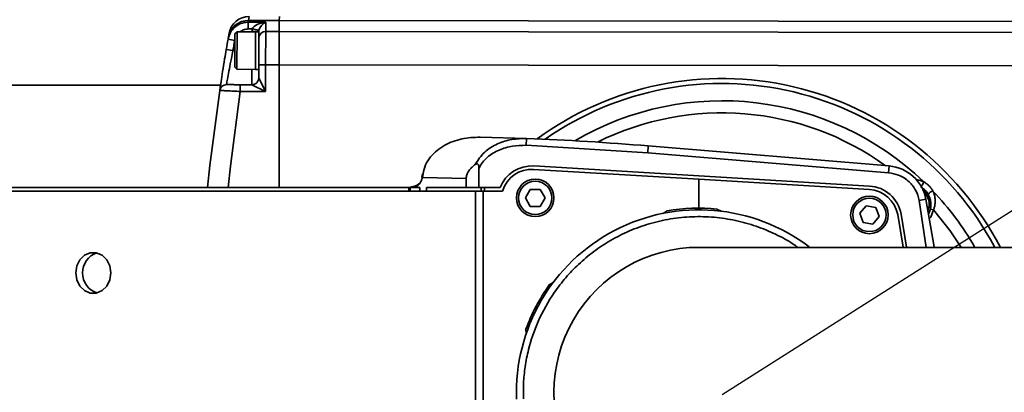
# Model space of a CAD drawing. Header units: millimetres. Extents: x 609 to 1177, y -109 to 470.
# Tile 8 of 60: x 800 to 828, y 114 to 125. Entities that reach past the tile are written whole.
import ezdxf

# ---------------------------------------------------------------- set-up
doc = ezdxf.new("R2010")
doc.units = ezdxf.units.MM
doc.header["$PDSIZE"] = -1
doc.linetypes.add('CENTER', pattern=[10.159999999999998, 6.35, -1.27, 1.27, -1.27])
doc.layers.add('标注层', color=7, linetype='Continuous')
doc.layers.add('粗实线层', color=7, linetype='Continuous', lineweight=35)
doc.dimstyles.new('ISO-25', dxfattribs={"dimtxt": 2.5, "dimasz": 2, "dimexe": 1.5, "dimexo": 0.625, "dimtad": 1, "dimdec": 1, "dimlfac": 5, "dimtxsty": 'Standard', "dimcen": 2.5, "dimclrd": 1, "dimclre": 1, "dimadec": 0, "dimazin": 0, "dimtfac": 1, "dimtdec": 1, "dimtmove": 0, "dimatfit": 3, "dimfxl": 1, "dimarcsym": 0})

# ---------------------------------------------------------------- blocks, each defined once
blk = doc.blocks.new('*D29')
at = {"layer": 'Defpoints', "color": 0, "transparency": 16777216}
for p in [(887.6858334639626, 156.4481589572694), (820.1195359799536, 113.6136466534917)]:
    blk.add_point(p, dxfattribs=at)
at = {"layer": '标注层', "color": 1, "lineweight": -2, "transparency": 16777216}
for p, q in [((912.4986410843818, 172.1785534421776), (889.3749909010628, 157.5190217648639)), ((820.1195359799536, 113.6136466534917), (887.6858334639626, 156.4481589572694))]:
    blk.add_line(p, q, dxfattribs=at)
at = {"layer": '标注层', "color": 1, "transparency": 16777216}
blk.add_solid([(889.1965137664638, 157.8005480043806), (889.5534680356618, 157.2374955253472), (887.6858334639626, 156.4481589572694)], dxfattribs=at)
at = {"layer": '标注层', "color": 0, "transparency": 16777216, "insert": (903.2594002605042, 170.0212889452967), "char_height": 2.5, "attachment_point": 1, "rotation": 32.3731728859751}
blk.add_mtext('R400', dxfattribs=at)

msp = doc.modelspace()

# ---------------------------------------------------------------- hatches: boundary and pattern name
at = {"true_color": 0xc7c8ca, "transparency": 33554687}
h = msp.add_hatch(color=9, dxfattribs=at)
h.dxf.hatch_style = 1
edge = h.paths.add_edge_path()
edge.add_spline(control_points=[(899.3541690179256, 102.5740394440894), (899.2635025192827, 102.542069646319), (899.076026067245, 102.4761308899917), (898.5429408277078, 102.3043884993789), (897.7436559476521, 102.0728952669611), (896.6982021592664, 101.8066395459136), (895.6283771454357, 101.5642820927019), (894.5529673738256, 101.3488048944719), (893.1257320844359, 101.0965905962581), (891.3420466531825, 100.8384291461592), (888.8464557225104, 100.5719750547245), (885.9868869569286, 100.3770771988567), (883.8402134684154, 100.3491634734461), (882.7668906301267, 100.3352067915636)], knot_values=[0.001141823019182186, 0.001141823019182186, 0.001141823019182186, 0.001141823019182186, 0.02057814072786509, 0.04120509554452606, 0.1031481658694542, 0.1681136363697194, 0.2331033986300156, 0.2980964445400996, 0.3630843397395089, 0.4907407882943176, 0.6183977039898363, 0.8092013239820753, 1, 1, 1, 1], degree=3, periodic=0)
edge.add_spline(control_points=[(894.329936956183, 101.5168398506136), (894.3297838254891, 101.5086413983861), (894.3294775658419, 101.4922445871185), (894.3303552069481, 101.4770178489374), (894.3307940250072, 101.4694045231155)], knot_values=[0, 0, 0, 0, 0.5000028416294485, 1, 1, 1, 1], degree=3, periodic=0)
edge.add_spline(control_points=[(882.7668906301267, 100.3352067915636), (883.8402134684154, 100.3491634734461), (885.9868869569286, 100.3770771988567), (888.8464557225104, 100.5719750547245), (891.3420466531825, 100.8384291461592), (893.1257320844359, 101.0965905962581), (894.5529673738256, 101.3488048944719), (895.6283771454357, 101.5642820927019), (896.6982021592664, 101.8066395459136), (897.7436559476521, 102.0728952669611), (898.5429408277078, 102.3043884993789), (899.076026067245, 102.4761308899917), (899.2635025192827, 102.542069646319), (899.3541690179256, 102.5740394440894)], knot_values=[0.001141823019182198, 0.001141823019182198, 0.001141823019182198, 0.001141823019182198, 0.1919404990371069, 0.3827441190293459, 0.5104010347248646, 0.6380574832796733, 0.7030453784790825, 0.7680384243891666, 0.8330281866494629, 0.897993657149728, 0.9599367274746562, 0.9805636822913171, 1, 1, 1, 1], degree=3, periodic=0)
edge.add_line((893.5356640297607, 101.1712552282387), (893.5356668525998, 101.1731060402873))
edge.add_spline(control_points=[(882.7668906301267, 100.3352067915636), (883.8402134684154, 100.3491634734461), (885.9868869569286, 100.3770771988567), (888.8464557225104, 100.5719750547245), (891.3420466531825, 100.8384291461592), (893.1257320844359, 101.0965905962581), (894.5529673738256, 101.3488048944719), (895.6283771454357, 101.5642820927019), (896.6982021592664, 101.8066395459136), (897.7436559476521, 102.0728952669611), (898.5429408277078, 102.3043884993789), (899.076026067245, 102.4761308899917), (899.2635025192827, 102.542069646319), (899.3541690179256, 102.5740394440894)], knot_values=[0.001141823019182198, 0.001141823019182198, 0.001141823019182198, 0.001141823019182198, 0.1919404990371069, 0.3827441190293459, 0.5104010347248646, 0.6380574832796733, 0.7030453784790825, 0.7680384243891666, 0.8330281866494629, 0.897993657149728, 0.9599367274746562, 0.9805636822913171, 1, 1, 1, 1], degree=3, periodic=0)
edge.add_spline(control_points=[(888.3237895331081, 100.6352500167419), (888.3237902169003, 100.6517812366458), (888.3237914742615, 100.6821789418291), (888.3236366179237, 100.717261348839), (888.3241932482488, 100.7343690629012), (888.3241546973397, 100.7366423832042), (888.3298509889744, 100.7389382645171), (888.3206272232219, 100.7399709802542), (888.3173027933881, 100.7400078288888), (888.3125220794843, 100.7398311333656), (888.303617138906, 100.7393269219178), (888.2959995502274, 100.7387472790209), (888.2904773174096, 100.7383270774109)], knot_values=[0, 0, 0, 0, 0.5007165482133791, 0.9207205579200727, 0.9367795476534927, 0.9388384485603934, 0.9791034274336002, 0.9824782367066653, 0.9852778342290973, 0.9880517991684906, 0.9913383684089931, 0.9999999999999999, 0.9999999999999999, 0.9999999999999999, 0.9999999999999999], degree=3, periodic=0)
edge.add_spline(control_points=[(882.7668906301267, 100.3352067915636), (883.8402134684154, 100.3491634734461), (885.9868869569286, 100.3770771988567), (888.8464557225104, 100.5719750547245), (891.3420466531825, 100.8384291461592), (893.1257320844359, 101.0965905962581), (894.5529673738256, 101.3488048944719), (895.6283771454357, 101.5642820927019), (896.6982021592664, 101.8066395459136), (897.7436559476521, 102.0728952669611), (898.5429408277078, 102.3043884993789), (899.076026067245, 102.4761308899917), (899.2635025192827, 102.542069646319), (899.3541690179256, 102.5740394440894)], knot_values=[0.001141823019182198, 0.001141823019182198, 0.001141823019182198, 0.001141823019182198, 0.1919404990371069, 0.3827441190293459, 0.5104010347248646, 0.6380574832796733, 0.7030453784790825, 0.7680384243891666, 0.8330281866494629, 0.897993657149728, 0.9599367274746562, 0.9805636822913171, 1, 1, 1, 1], degree=3, periodic=0)
edge.add_line((884.4252361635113, 100.3583037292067), (884.4252419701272, 100.3616956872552))
edge.add_spline(control_points=[(899.3541690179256, 102.5740394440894), (899.2635025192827, 102.542069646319), (899.076026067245, 102.4761308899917), (898.5429408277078, 102.3043884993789), (897.7436559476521, 102.0728952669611), (896.6982021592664, 101.8066395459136), (895.6283771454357, 101.5642820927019), (894.5529673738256, 101.3488048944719), (893.1257320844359, 101.0965905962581), (891.3420466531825, 100.8384291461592), (888.8464557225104, 100.5719750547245), (885.9868869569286, 100.3770771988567), (883.8402134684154, 100.3491634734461), (882.7668906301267, 100.3352067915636)], knot_values=[0.001141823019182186, 0.001141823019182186, 0.001141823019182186, 0.001141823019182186, 0.02057814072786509, 0.04120509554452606, 0.1031481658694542, 0.1681136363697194, 0.2331033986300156, 0.2980964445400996, 0.3630843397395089, 0.4907407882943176, 0.6183977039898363, 0.8092013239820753, 1, 1, 1, 1], degree=3, periodic=0)
edge.add_spline(control_points=[(882.7668906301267, 100.3352067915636), (881.8315850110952, 100.3443389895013), (879.9609515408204, 100.3626036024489), (877.0869630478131, 100.4442512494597), (874.1447006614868, 100.5447185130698), (871.1344857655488, 100.6815328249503), (868.1285714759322, 100.8799542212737), (865.6281935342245, 101.1403949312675), (863.6531127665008, 101.5008415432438), (862.6171999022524, 101.7371044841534), (862.0919311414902, 101.9221808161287), (862.0402065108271, 101.9404057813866)], knot_values=[0, 0, 0, 0, 0.1346410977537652, 0.269285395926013, 0.4138607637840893, 0.5584369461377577, 0.7030104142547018, 0.8475604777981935, 0.9198398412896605, 0.9921064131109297, 1, 1, 1, 1], degree=3, periodic=0)
edge.add_spline(control_points=[(862.0402065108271, 101.9404057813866), (861.7744087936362, 102.0280899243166), (861.1905012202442, 102.220715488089), (860.324568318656, 102.6140563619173), (859.527101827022, 103.0773700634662), (858.8556501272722, 103.5787981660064), (858.3010044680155, 104.0902053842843), (857.9159524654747, 104.5290656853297), (857.7144821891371, 104.7926634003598), (857.6664796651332, 104.8575558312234)], knot_values=[0, 0, 0, 0, 0.09461703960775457, 0.2078558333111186, 0.320963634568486, 0.4058832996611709, 0.4907783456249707, 0.5756611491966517, 0.6029544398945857, 0.6029544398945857, 0.6029544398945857, 0.6029544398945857], degree=3, periodic=0)
edge.add_line((860.3462844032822, 102.6200735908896), (843.5568932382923, 102.6427148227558))
edge.add_arc((820.1195359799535, 113.6136466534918), 25.87800341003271, 226.4634195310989, 334.9158967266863, ccw=False)
edge.add_arc((796.5471141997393, 139.4852707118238), 44.9999999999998, 214.9999999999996, 277.33760141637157, ccw=False)
edge.add_arc((783.2576939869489, 87.8027070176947), 34.99999999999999, 132.337601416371, 215.0000000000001)
edge.add_arc((820.1195359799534, 113.613646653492), 80.00000000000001, 215.0000000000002, 352.0681526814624)
edge = h.paths.add_edge_path()
edge.add_arc((783.2576939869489, 139.4245862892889), 35.00000000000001, 144.9999999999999, 227.3682236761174)
edge.add_line((759.5527502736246, 113.6743310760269), (759.6852722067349, 113.6743310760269))
edge.add_arc((796.5471141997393, 87.86339144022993), 44.99999999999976, 82.51737545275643, 145, ccw=False)
edge.add_arc((820.1195359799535, 113.6136466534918), 25.87800341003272, 25.226447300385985, 133.1925924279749, ccw=False)
edge.add_line((843.5295650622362, 124.6427716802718), (859.937365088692, 124.6206450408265))
edge.add_spline(control_points=[(859.937365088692, 124.6206450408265), (860.0726060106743, 124.7655020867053), (860.2104725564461, 124.9082532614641), (860.348339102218, 125.0510044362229)], knot_values=[0, 0, 0, 0, 0.5942933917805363, 0.5942933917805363, 0.5942933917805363, 0.5942933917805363], degree=3, periodic=0)
edge.add_spline(control_points=[(860.348339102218, 125.0510044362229), (861.184136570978, 125.3675888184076), (863.5778783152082, 126.2742932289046), (866.1409711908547, 126.4663953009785), (867.8091360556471, 126.5914231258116)], knot_values=[0, 0, 0, 0, 2.671163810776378, 7.650270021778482, 7.650270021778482, 7.650270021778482, 7.650270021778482], degree=3, periodic=0)
edge.add_spline(control_points=[(867.8091360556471, 126.5914231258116), (868.1435821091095, 126.617096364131), (869.0070556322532, 126.6833795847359), (870.532555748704, 126.7773186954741), (872.1913734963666, 126.7446643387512), (873.6793239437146, 126.7509523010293), (874.5060477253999, 126.7503580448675), (874.8666184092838, 126.75009886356)], knot_values=[0, 0, 0, 0, 1.006366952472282, 2.598240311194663, 4.582348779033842, 5.980787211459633, 7.062483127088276, 7.062483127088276, 7.062483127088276, 7.062483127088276], degree=3, periodic=0)
edge.add_spline(control_points=[(874.8666184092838, 126.75009886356), (877.4977560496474, 126.8086269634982), (880.1288936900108, 126.8671550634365), (882.7668907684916, 126.8920865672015)], knot_values=[0, 0, 0, 0, 7.901548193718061, 7.901548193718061, 7.901548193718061, 7.901548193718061], degree=3, periodic=0)
edge.add_spline(control_points=[(860.9435641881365, 124.8856398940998), (861.3136230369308, 125.0446638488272), (862.1592138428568, 125.3522670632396), (863.5090792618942, 125.7021777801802), (864.9710998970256, 125.9705009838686), (866.4440675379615, 126.1673782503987), (868.6618556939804, 126.3894888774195), (871.6284292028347, 126.5754992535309), (875.3397294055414, 126.7275080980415), (879.0525361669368, 126.8475086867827), (881.5287738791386, 126.8772272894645), (882.7668907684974, 126.8920865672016)], knot_values=[0, 0, 0, 0, 0.04065237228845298, 0.0906469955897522, 0.140650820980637, 0.1906579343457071, 0.2406665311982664, 0.3656879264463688, 0.4907148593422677, 0.615741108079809, 0.74076695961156, 0.74076695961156, 0.74076695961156, 0.74076695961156], degree=3, periodic=0)
edge.add_spline(control_points=[(882.7668907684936, 126.8920865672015), (884.5346381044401, 126.908793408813), (887.3964248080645, 126.9114120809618), (890.2169493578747, 126.5554721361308), (891.2877992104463, 126.381725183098)], knot_values=[7.901548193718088, 7.901548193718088, 7.901548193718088, 7.901548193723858, 13.19645199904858, 16.45849962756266, 16.45849962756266, 16.45849962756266, 16.45849962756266], degree=3, periodic=0)
edge.add_line((884.0743087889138, 126.9009576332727), (884.073965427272, 126.8988145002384))
edge.add_spline(control_points=[(891.2877992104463, 126.381725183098), (890.2169493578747, 126.5554721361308), (887.3964248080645, 126.9114120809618), (884.5346381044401, 126.908793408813), (882.7668907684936, 126.8920865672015)], knot_values=[7.901548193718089, 7.901548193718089, 7.901548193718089, 7.901548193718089, 11.16359582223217, 16.45849962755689, 16.45849962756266, 16.45849962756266, 16.45849962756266], degree=3, periodic=0)
edge.add_line((889.4664415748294, 126.6429916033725), (889.4664036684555, 126.6345025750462))
edge.add_spline(control_points=[(891.2877992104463, 126.381725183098), (890.2169493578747, 126.5554721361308), (887.3964248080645, 126.9114120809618), (884.5346381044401, 126.908793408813), (882.7668907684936, 126.8920865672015)], knot_values=[7.901548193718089, 7.901548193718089, 7.901548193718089, 7.901548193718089, 11.16359582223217, 16.45849962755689, 16.45849962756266, 16.45849962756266, 16.45849962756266], degree=3, periodic=0)
edge.add_spline(control_points=[(890.409295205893, 126.4848863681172), (891.1064855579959, 126.4133883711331), (892.2283820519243, 126.2629250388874), (893.7876721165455, 126.0176490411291), (894.8917555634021, 125.8124882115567), (895.822231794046, 125.6169022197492), (896.5779759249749, 125.4430071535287), (897.3680785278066, 125.2428564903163), (898.2006490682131, 125.0076932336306), (898.8773728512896, 124.7968591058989), (899.26037256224, 124.6672520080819), (899.3569043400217, 124.6336037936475)], knot_values=[0.08022247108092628, 0.08022247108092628, 0.08022247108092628, 0.08022247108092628, 0.2725415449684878, 0.390671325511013, 0.5133569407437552, 0.5806236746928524, 0.6515421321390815, 0.7261493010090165, 0.804266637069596, 0.8891055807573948, 0.9199104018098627, 0.9199104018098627, 0.9199104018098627, 0.9199104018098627], degree=3, periodic=0)
edge.add_spline(control_points=[(891.2877992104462, 126.381725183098), (891.8448769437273, 126.3122008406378), (892.9636533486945, 126.156472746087), (894.6369448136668, 125.8686646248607), (896.3055290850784, 125.5198287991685), (897.6054173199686, 125.1933102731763), (898.5330052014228, 124.9248107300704), (899.0001369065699, 124.7767819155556), (899.262115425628, 124.6864740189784), (899.3474120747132, 124.6558316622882), (899.3541482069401, 124.653403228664)], knot_values=[0.584238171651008, 0.584238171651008, 0.584238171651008, 0.584238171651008, 0.6257765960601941, 0.6678124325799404, 0.70985028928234, 0.7519181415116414, 0.7668850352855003, 0.781429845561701, 0.7887032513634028, 0.7893316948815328, 0.7893316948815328, 0.7893316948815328, 0.7893316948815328], degree=3, periodic=0)
edge.add_spline(control_points=[(890.409295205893, 126.4848863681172), (891.1064855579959, 126.4133883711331), (892.2283820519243, 126.2629250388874), (893.7876721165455, 126.0176490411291), (894.8917555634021, 125.8124882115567), (895.822231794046, 125.6169022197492), (896.5779759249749, 125.4430071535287), (897.3680785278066, 125.2428564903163), (898.2006490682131, 125.0076932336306), (898.8773728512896, 124.7968591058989), (899.26037256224, 124.6672520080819), (899.3569043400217, 124.6336037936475)], knot_values=[0.08022247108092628, 0.08022247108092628, 0.08022247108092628, 0.08022247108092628, 0.2725415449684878, 0.390671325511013, 0.5133569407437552, 0.5806236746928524, 0.6515421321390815, 0.7261493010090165, 0.804266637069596, 0.8891055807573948, 0.9199104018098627, 0.9199104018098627, 0.9199104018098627, 0.9199104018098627], degree=3, periodic=0)
edge.add_spline(control_points=[(891.2877992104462, 126.381725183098), (891.8448769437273, 126.3122008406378), (892.9636533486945, 126.156472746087), (894.6369448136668, 125.8686646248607), (896.3055290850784, 125.5198287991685), (897.6054173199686, 125.1933102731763), (898.5330052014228, 124.9248107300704), (899.0001369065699, 124.7767819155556), (899.262115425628, 124.6864740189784), (899.3474120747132, 124.6558316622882), (899.3541482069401, 124.653403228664)], knot_values=[0.584238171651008, 0.584238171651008, 0.584238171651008, 0.584238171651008, 0.6257765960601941, 0.6678124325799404, 0.70985028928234, 0.7519181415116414, 0.7668850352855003, 0.781429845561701, 0.7887032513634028, 0.7893316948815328, 0.7893316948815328, 0.7893316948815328, 0.7893316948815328], degree=3, periodic=0)
edge.add_spline(control_points=[(890.409295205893, 126.4848863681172), (891.1064855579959, 126.4133883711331), (892.2283820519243, 126.2629250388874), (893.7876721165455, 126.0176490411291), (894.8917555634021, 125.8124882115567), (895.822231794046, 125.6169022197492), (896.5779759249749, 125.4430071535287), (897.3680785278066, 125.2428564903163), (898.2006490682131, 125.0076932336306), (898.8773728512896, 124.7968591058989), (899.26037256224, 124.6672520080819), (899.3569043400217, 124.6336037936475)], knot_values=[0.08022247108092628, 0.08022247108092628, 0.08022247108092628, 0.08022247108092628, 0.2725415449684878, 0.390671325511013, 0.5133569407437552, 0.5806236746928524, 0.6515421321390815, 0.7261493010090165, 0.804266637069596, 0.8891055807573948, 0.9199104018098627, 0.9199104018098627, 0.9199104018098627, 0.9199104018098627], degree=3, periodic=0)
edge.add_spline(control_points=[(891.2877992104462, 126.381725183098), (891.8448769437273, 126.3122008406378), (892.9636533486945, 126.156472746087), (894.6369448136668, 125.8686646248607), (896.3055290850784, 125.5198287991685), (897.6054173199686, 125.1933102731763), (898.5330052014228, 124.9248107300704), (899.0001369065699, 124.7767819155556), (899.262115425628, 124.6864740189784), (899.3474120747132, 124.6558316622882), (899.3541482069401, 124.653403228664)], knot_values=[0.584238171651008, 0.584238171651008, 0.584238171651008, 0.584238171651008, 0.6257765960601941, 0.6678124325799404, 0.70985028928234, 0.7519181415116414, 0.7668850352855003, 0.781429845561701, 0.7887032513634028, 0.7893316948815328, 0.7893316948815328, 0.7893316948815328, 0.7893316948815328], degree=3, periodic=0)
edge.add_spline(control_points=[(890.409295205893, 126.4848863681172), (891.1064855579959, 126.4133883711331), (892.2283820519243, 126.2629250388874), (893.7876721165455, 126.0176490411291), (894.8917555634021, 125.8124882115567), (895.822231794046, 125.6169022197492), (896.5779759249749, 125.4430071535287), (897.3680785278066, 125.2428564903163), (898.2006490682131, 125.0076932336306), (898.8773728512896, 124.7968591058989), (899.26037256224, 124.6672520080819), (899.3569043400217, 124.6336037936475)], knot_values=[0.08022247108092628, 0.08022247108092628, 0.08022247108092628, 0.08022247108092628, 0.2725415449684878, 0.390671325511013, 0.5133569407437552, 0.5806236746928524, 0.6515421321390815, 0.7261493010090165, 0.804266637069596, 0.8891055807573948, 0.9199104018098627, 0.9199104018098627, 0.9199104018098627, 0.9199104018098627], degree=3, periodic=0)
edge.add_spline(control_points=[(891.2877992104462, 126.381725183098), (891.8448769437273, 126.3122008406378), (892.9636533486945, 126.156472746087), (894.6369448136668, 125.8686646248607), (896.3055290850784, 125.5198287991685), (897.6054173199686, 125.1933102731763), (898.5330052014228, 124.9248107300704), (899.0001369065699, 124.7767819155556), (899.262115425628, 124.6864740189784), (899.3474120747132, 124.6558316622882), (899.3541482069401, 124.653403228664)], knot_values=[0.584238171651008, 0.584238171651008, 0.584238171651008, 0.584238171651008, 0.6257765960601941, 0.6678124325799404, 0.70985028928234, 0.7519181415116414, 0.7668850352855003, 0.781429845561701, 0.7887032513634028, 0.7893316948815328, 0.7893316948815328, 0.7893316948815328, 0.7893316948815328], degree=3, periodic=0)
edge.add_spline(control_points=[(890.409295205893, 126.4848863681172), (891.1064855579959, 126.4133883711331), (892.2283820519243, 126.2629250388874), (893.7876721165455, 126.0176490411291), (894.8917555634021, 125.8124882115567), (895.822231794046, 125.6169022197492), (896.5779759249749, 125.4430071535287), (897.3680785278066, 125.2428564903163), (898.2006490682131, 125.0076932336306), (898.8773728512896, 124.7968591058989), (899.26037256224, 124.6672520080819), (899.3569043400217, 124.6336037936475)], knot_values=[0.08022247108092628, 0.08022247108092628, 0.08022247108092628, 0.08022247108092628, 0.2725415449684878, 0.390671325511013, 0.5133569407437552, 0.5806236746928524, 0.6515421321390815, 0.7261493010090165, 0.804266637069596, 0.8891055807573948, 0.9199104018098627, 0.9199104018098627, 0.9199104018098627, 0.9199104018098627], degree=3, periodic=0)
edge.add_line((894.9837640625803, 125.7904305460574), (894.9838860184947, 125.7896007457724))
edge.add_spline(control_points=[(890.409295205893, 126.4848863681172), (891.1064855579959, 126.4133883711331), (892.2283820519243, 126.2629250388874), (893.7876721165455, 126.0176490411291), (894.8917555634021, 125.8124882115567), (895.822231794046, 125.6169022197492), (896.5779759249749, 125.4430071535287), (897.3680785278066, 125.2428564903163), (898.2006490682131, 125.0076932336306), (898.8773728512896, 124.7968591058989), (899.26037256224, 124.6672520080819), (899.3569043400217, 124.6336037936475)], knot_values=[0.08022247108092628, 0.08022247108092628, 0.08022247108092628, 0.08022247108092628, 0.2725415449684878, 0.390671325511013, 0.5133569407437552, 0.5806236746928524, 0.6515421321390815, 0.7261493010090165, 0.804266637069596, 0.8891055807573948, 0.9199104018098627, 0.9199104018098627, 0.9199104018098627, 0.9199104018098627], degree=3, periodic=0)
edge.add_spline(control_points=[(891.2877992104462, 126.381725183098), (891.8448769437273, 126.3122008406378), (892.9636533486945, 126.156472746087), (894.6369448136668, 125.8686646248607), (896.3055290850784, 125.5198287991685), (897.6054173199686, 125.1933102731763), (898.5330052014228, 124.9248107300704), (899.0001369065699, 124.7767819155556), (899.262115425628, 124.6864740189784), (899.3474120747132, 124.6558316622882), (899.3541482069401, 124.653403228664)], knot_values=[0.584238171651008, 0.584238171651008, 0.584238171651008, 0.584238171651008, 0.6257765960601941, 0.6678124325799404, 0.70985028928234, 0.7519181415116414, 0.7668850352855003, 0.781429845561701, 0.7887032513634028, 0.7893316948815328, 0.7893316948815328, 0.7893316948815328, 0.7893316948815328], degree=3, periodic=0)
edge.add_line((895.4070895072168, 125.7050672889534), (895.4070889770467, 125.7047258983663))
edge.add_spline(control_points=[(891.2877992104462, 126.381725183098), (891.8448769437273, 126.3122008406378), (892.9636533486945, 126.156472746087), (894.6369448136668, 125.8686646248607), (896.3055290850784, 125.5198287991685), (897.6054173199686, 125.1933102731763), (898.5330052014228, 124.9248107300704), (899.0001369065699, 124.7767819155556), (899.262115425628, 124.6864740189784), (899.3474120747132, 124.6558316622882), (899.3541482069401, 124.653403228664)], knot_values=[0.584238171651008, 0.584238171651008, 0.584238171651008, 0.584238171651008, 0.6257765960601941, 0.6678124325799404, 0.70985028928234, 0.7519181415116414, 0.7668850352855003, 0.781429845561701, 0.7887032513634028, 0.7893316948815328, 0.7893316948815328, 0.7893316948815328, 0.7893316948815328], degree=3, periodic=0)
edge.add_arc((820.1195359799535, 113.6136466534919), 79.99999999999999, 7.93195532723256, 145)

# ---------------------------------------------------------------- linework, layer by layer
at = {"color": 7, "linetype": 'Continuous', "lineweight": 35}
for p, q in [((806.2238957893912, 124.3291189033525), (806.2241602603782, 124.5252348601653)), ((806.2332391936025, 124.5765513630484), (806.2241602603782, 124.5252348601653)), ((806.2241602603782, 124.5252348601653), (806.7341967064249, 124.5245470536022)), ((806.2519474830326, 124.6930421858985), (806.2332391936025, 124.5765513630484)), ((807.1342655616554, 124.5753362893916), (806.2332391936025, 124.5765513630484)), ((806.7341967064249, 124.5245470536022), (806.7338307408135, 124.2531687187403)), ((807.1342655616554, 124.5753362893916), (807.1338303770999, 124.2526293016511)), ((807.1344226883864, 124.6918521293), (807.1342655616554, 124.5753362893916)), ((805.6416670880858, 124.0929915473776), (805.6605484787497, 124.1988897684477)), ((805.8324145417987, 123.2036065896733), (805.8337361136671, 124.1836056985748)), ((805.8938169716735, 124.2435247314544), (805.8337361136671, 124.1836056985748)), ((805.8938169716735, 124.2435247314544), (805.8923335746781, 123.1435257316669)), ((806.43381648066, 124.242796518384), (805.8938169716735, 124.2435247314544)), ((806.3417003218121, 124.3289600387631), (806.2238957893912, 124.3291189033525)), ((806.3338247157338, 124.2489705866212), (806.5338245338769, 124.2487008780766)), ((806.3417003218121, 124.3289600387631), (806.5377644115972, 124.2902340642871)), ((806.43381648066, 124.242796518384), (806.4323330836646, 123.1427975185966)), ((806.5338163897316, 124.2426616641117), (806.43381648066, 124.242796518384)), ((806.5338163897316, 124.2426616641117), (806.5333337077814, 123.8847334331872)), ((806.5338163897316, 124.2426616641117), (806.5338245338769, 124.2487008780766)), ((806.7338307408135, 124.2531687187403), (806.732508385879, 123.2725889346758)), ((806.7338307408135, 124.2531687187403), (807.1338303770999, 124.2526293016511)), ((807.1338303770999, 124.2526293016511), (807.1325080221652, 123.2720495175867)), ((805.8266687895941, 123.9906089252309), (805.629702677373, 124.0253126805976)), ((806.5325085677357, 123.2728586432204), (806.5333337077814, 123.8847334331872)), ((805.7751242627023, 123.6936842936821), (805.5779857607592, 123.7273949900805)), ((805.8324145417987, 123.2036065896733), (805.8923335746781, 123.1435257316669)), ((805.8923335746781, 123.143525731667), (806.4323330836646, 123.1427975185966)), ((806.4323330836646, 123.1427975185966), (806.5323329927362, 123.1426626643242)), ((806.5319958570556, 122.8926628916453), (806.5325085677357, 123.2728586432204)), ((806.732508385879, 123.2725889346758), (806.5325085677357, 123.2728586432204)), ((806.732508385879, 123.2725889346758), (806.7314562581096, 122.4923935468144)), ((807.1325080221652, 123.2720495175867), (806.732508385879, 123.2725889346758)), ((807.12765634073, 119.6743310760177), (807.1325080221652, 123.2720495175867)), ((806.5319958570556, 122.8926628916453), (806.7314562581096, 122.4923935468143)), ((805.9871949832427, 122.6933973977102), (805.986925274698, 122.493397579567)), ((806.7314562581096, 122.4923935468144), (805.986925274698, 122.493397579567)), ((805.9871949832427, 122.6933973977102), (806.3317263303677, 122.6929327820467)), ((806.7314562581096, 122.4923935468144), (806.3317263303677, 122.6929327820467)), ((813.0222873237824, 121.1560474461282), (814.3826934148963, 121.1153775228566)), ((814.3826934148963, 121.1153775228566), (814.3750167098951, 120.9155249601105)), ((814.3750167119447, 120.9155250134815), (817.9390398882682, 120.6986826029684)), ((817.9556489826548, 120.8979917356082), (817.9390398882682, 120.6986826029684)), ((825.0209741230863, 120.3092146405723), (817.9556489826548, 120.8979917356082)), ((817.9390398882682, 120.6986826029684), (825.0043650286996, 120.1099055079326)), ((812.9876826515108, 120.2396212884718), (812.9876826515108, 119.6743310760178)), ((819.4395768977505, 119.9204622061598), (814.5934328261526, 120.2109756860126)), ((824.4439049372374, 119.7206455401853), (814.5994168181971, 120.310796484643)), ((825.0209741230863, 120.3092146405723), (825.0043650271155, 120.1099054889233)), ((811.3317963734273, 120.0821118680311), (811.313875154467, 119.9830125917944)), ((811.3490584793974, 120.0798536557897), (811.3299146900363, 119.9695675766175)), ((811.3299146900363, 119.9695675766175), (812.6166199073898, 119.9449092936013)), ((811.3317871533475, 120.0821130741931), (811.3317924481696, 120.0821123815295)), ((812.6166199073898, 119.9449092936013), (812.6166199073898, 119.6743310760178)), ((819.4395768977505, 119.9204622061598), (819.4395768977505, 119.0743310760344)), ((819.4395768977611, 119.9204622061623), (824.4379209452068, 119.6208247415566)), ((786.8128827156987, 119.5743310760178), (812.8830886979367, 119.5743310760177)), ((787.0188979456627, 119.6743310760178), (810.9350491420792, 119.6743310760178)), ((811.151586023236, 119.7265049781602), (810.9244164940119, 119.6743310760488)), ((810.9350491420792, 119.5743310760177), (810.9350491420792, 119.6743310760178)), ((810.9738914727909, 119.6743310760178), (810.9350491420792, 119.6743310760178)), ((810.9738914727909, 119.6743310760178), (811.2567341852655, 119.6743310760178)), ((811.4474710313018, 119.5743310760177), (811.4474710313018, 119.6743310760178)), ((811.4474710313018, 119.6743310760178), (812.6166199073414, 119.6743310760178)), ((812.6166199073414, 119.6743310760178), (812.9876826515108, 119.6743310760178)), ((812.8830886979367, 107.7743310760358), (812.8830886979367, 119.5743310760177)), ((812.8830886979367, 119.5743310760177), (813.1097054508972, 119.5743310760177)), ((812.9876826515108, 119.6743310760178), (813.6072988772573, 119.6743310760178)), ((813.1097054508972, 119.5743310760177), (813.1097054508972, 107.7743310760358)), ((813.1097054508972, 119.5743310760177), (813.6784782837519, 119.5743310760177)), ((814.3509017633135, 119.3743212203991), (814.4952307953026, 119.6243261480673)), ((814.4952307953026, 119.6243261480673), (814.7839059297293, 119.6243360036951)), ((814.7839059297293, 119.6243360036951), (814.9282520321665, 119.3743409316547)), ((814.4952478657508, 119.1243261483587), (814.3509017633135, 119.3743212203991)), ((814.9282520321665, 119.3743409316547), (814.7839230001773, 119.1243360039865)), ((826.0997254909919, 119.3399859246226), (825.9033245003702, 119.3022148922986)), ((814.7839230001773, 119.1243360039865), (814.4952478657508, 119.1243261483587)), ((818.3885782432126, 118.9200819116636), (818.5039715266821, 118.9926618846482)), ((819.9702158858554, 119.0481958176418), (820.0907686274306, 118.9845522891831)), ((824.1552150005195, 118.9240467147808), (824.3404509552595, 119.1454535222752)), ((824.3404509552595, 119.1454535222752), (824.6248128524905, 119.0957378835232)), ((824.6248128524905, 119.0957378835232), (824.7239387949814, 118.8246154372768)), ((826.178631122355, 118.9130595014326), (826.2269813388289, 119.0469903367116)), ((826.2269813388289, 119.0469903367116), (826.3244044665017, 119.024435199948)), ((824.2543409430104, 118.6529242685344), (824.1552150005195, 118.9240467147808)), ((824.7239387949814, 118.8246154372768), (824.5387028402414, 118.6032086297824)), ((825.269527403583, 118.8835473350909), (825.4269226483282, 117.9285906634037)), ((825.5282885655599, 117.9266643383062), (825.3679121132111, 118.9014484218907)), ((824.5387028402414, 118.6032086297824), (824.2543409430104, 118.6529242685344)), ((815.0509930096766, 116.8208102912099), (815.1663862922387, 116.8933902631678)), ((814.3711240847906, 115.38701495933), (814.3659646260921, 115.5232384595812))]:
    msp.add_line(p, q, dxfattribs=at)
at = {"color": 7, "linetype": 'Continuous', "lineweight": 35, "true_color": 0xffffff}
for p, q in [((860.1072941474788, 124.5038998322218), (807.1342655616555, 124.5753362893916)), ((806.3338165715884, 124.2429313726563), (806.3338247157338, 124.2489705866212)), ((807.1338303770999, 124.2526293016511), (859.5457691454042, 124.1819494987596)), ((805.7751242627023, 123.6936842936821), (805.8330753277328, 123.6936061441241)), ((806.3317263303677, 122.6929327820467), (806.332333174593, 123.1429323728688)), ((858.270809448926, 123.2030872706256), (807.1325080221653, 123.2720495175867)), ((805.4076110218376, 122.6743310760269), (793.1195768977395, 122.6743310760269)), ((811.3490584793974, 120.0798536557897), (811.3317871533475, 120.0821130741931)), ((810.9738914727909, 119.5743310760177), (810.9738914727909, 119.6743310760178)), ((811.2541534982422, 119.8051434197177), (811.151586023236, 119.7265049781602)), ((811.2567341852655, 119.6743310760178), (811.2567341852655, 119.5743310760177)), ((813.0510697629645, 119.5743310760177), (813.0510697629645, 119.6743310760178)), ((813.1540773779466, 119.6743310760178), (813.1540773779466, 119.5743310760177)), ((826.1011598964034, 117.9243310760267), (825.9033245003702, 119.3022148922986))]:
    msp.add_line(p, q, dxfattribs=at)
at = {"color": 7, "linetype": 'Continuous', "lineweight": 35, "flags": 128}
for points in [[(805.0263655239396, 119.6743310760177), (805.0962596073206, 120.3272234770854), (805.3847100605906, 122.5236411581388)], [(826.0997254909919, 119.3399859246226), (826.335510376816, 117.9347928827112), (826.3363007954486, 117.9292799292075)], [(801.162607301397, 117.1743310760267), (801.193623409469, 117.3795431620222), (801.2829307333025, 117.5600036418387), (801.4197574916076, 117.6939463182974), (801.5876003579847, 117.7652157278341), (801.7662150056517, 117.7652157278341), (801.9340578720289, 117.6939463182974), (802.0708846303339, 117.5600036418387), (802.1601919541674, 117.3795431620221), (802.1912080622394, 117.1743310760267), (802.1601919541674, 116.9691189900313), (802.0708846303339, 116.7886585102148), (801.9340578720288, 116.6547158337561), (801.7662150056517, 116.5834464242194), (801.5876003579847, 116.5834464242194), (801.4197574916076, 116.6547158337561), (801.2829307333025, 116.7886585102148), (801.193623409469, 116.9691189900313), (801.162607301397, 117.1743310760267)]]:
    msp.add_lwpolyline(points, dxfattribs=at)
at = {"color": 7, "linetype": 'Continuous', "lineweight": 35, "true_color": 0xffffff, "flags": 128}
for points in [[(805.986925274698, 122.493397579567), (805.697503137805, 120.3044473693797), (805.6294809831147, 119.6743310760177)], [(826.3244044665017, 119.024435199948), (826.2372966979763, 118.8133380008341), (826.2044946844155, 118.765071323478)], [(827.1178061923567, 117.9344115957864), (826.8041813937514, 118.4113725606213), (826.3244044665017, 119.024435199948)]]:
    msp.add_lwpolyline(points, dxfattribs=at)
at = {"color": 7, "linetype": 'Continuous', "lineweight": 35}
for centre, radius in [((814.63957689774, 119.3743310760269), 0.5500000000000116), ((814.63957689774, 119.3743310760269), 0.4899999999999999), ((824.4395768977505, 118.8743310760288), 0.5499999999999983), ((824.4395768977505, 118.8743310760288), 0.4900000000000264)]:
    msp.add_circle(centre, radius, dxfattribs=at)
at = {"color": 4, "linetype": 'Continuous', "lineweight": 25}
msp.add_arc((820.1195359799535, 113.6136466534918), 80.00000000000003, 215.0000000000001, 144.9999999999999, dxfattribs=at)
at = {"color": 2, "linetype": 'CENTER', "lineweight": 18}
msp.add_arc((820.1195359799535, 113.6136466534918), 25.87800341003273, 226.463419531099, 133.1925924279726, dxfattribs=at)
at = {"color": 7, "linetype": 'Continuous', "lineweight": 35}
for centre, radius, start, end in [((806.2233220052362, 123.9850483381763), 0.5915861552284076, 89.03946424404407, 169.48668290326), ((806.2511383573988, 124.093042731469), 0.6000000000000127, 89.92273417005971, 169.8391775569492), ((806.7316405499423, 124.0550941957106), 0.1980866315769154, 89.36648299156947, 179.3554666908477), ((864.7195363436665, 113.6141860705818), 60.00000000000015, 170.0075284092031, 170.2962739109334), ((864.7195363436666, 113.6141860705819), 60.00000000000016, 169.9418977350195, 170.0075284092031), ((864.7195363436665, 113.6141860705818), 59.80000000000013, 170.0075284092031, 170.2962739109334), ((806.3319960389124, 122.8929326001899), 0.1999999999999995, 269.9227341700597, 359.922734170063), ((820.1195768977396, 113.6743310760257), 9.200000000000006, 27.59101439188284, 126.1522773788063), ((805.5824928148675, 122.4939429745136), 0.2000000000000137, 89.92273417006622, 171.4605168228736), ((811.312010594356, 41.17433107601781), 80, 85.23635830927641, 87.80024505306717), ((814.5395768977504, 119.3125884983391), 1.000000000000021, 86.56937562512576, 158.7927476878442), ((814.5395768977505, 119.3125884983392), 0.899999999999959, 86.56937562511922, 163.0926408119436), ((824.9213195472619, 119.1133597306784), 1.200000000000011, 10.88598028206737, 85.23635830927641), ((824.3840650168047, 118.7224375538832), 0.8999999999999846, 10.31215097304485, 86.56937562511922), ((824.3840650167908, 118.7224375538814), 1.000000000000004, 10.31215097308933, 86.56937562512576), ((825.6424425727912, 119.1823211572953), 0.550000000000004, 341.0030350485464, 45.20462887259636), ((826.3444892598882, 119.3687230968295), 0.2070025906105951, 100.984344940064, 149.2860500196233), ((819.4395768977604, 113.6743310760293), 5.350000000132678, 52.8434066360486, 182.1690380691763), ((819.4395768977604, 113.6743310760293), 5.400000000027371, 84.36064462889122, 99.97743151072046), ((819.4395768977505, 113.6743310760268), 4.250000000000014, 89.9922553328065, 270), ((801.979877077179, 117.1743310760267), 0.6209213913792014, 108.7863652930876, 251.2136347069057), ((819.4395768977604, 113.6743310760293), 5.399999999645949, 144.3606446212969, 159.9774315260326)]:
    msp.add_arc(centre, radius, start, end, dxfattribs=at)
at = {"color": 7, "linetype": 'Continuous', "lineweight": 35, "true_color": 0xffffff}
for centre, radius, start, end in [((820.1195768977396, 113.6743310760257), 9.053553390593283, 28.10061089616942, 124.9786412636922), ((820.1195768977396, 113.6743310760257), 8.546446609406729, 46.21022787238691, 120.3651771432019), ((820.1195768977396, 113.6743310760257), 8.192893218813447, 54.18647771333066, 116.4744984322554), ((811.3337316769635, 119.9903753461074), 0.02115496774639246, 200.236596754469, 259.6052036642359), ((825.7255210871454, 119.9392322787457), 0.3227294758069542, 316.3038101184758, 342.8136795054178), ((825.6424425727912, 119.1823211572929), 0.5800000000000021, 348.8542305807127, 51.92609120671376), ((820.1195768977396, 113.6743310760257), 8.546446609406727, 29.93360821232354, 43.6352404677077)]:
    msp.add_arc(centre, radius, start, end, dxfattribs=at)
at = {"color": 7, "linetype": 'Continuous', "lineweight": 35}
for centre, major_axis, ratio, start_param, end_param in [((806.733932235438, 124.3284310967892), (0.3992959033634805, 0.05079516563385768), 0.4841854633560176, 1.508618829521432, 2.882019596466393), ((806.733932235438, 124.3284310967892), (0.157887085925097, 0.1823114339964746), 0.6743349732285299, 0.9078874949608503, 2.281288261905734), ((806.7338243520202, 124.248431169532), (0.0005500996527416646, 0.4079211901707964), 0.9805806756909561, 1.373400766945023, 1.570796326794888), ((806.7338243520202, 124.248431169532), (0.000285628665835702, 0.2118052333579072), 0.9442628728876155, 1.37340076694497, 1.570796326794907)]:
    msp.add_ellipse(centre, major_axis=major_axis, ratio=ratio, start_param=start_param, end_param=end_param, dxfattribs=at)
for points, knots in [([(805.6297026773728, 124.0253126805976), (805.6485215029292, 124.0923611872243), (805.6862094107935, 124.2266372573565), (805.8241368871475, 124.3888359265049), (805.9998553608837, 124.4944408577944), (806.1418382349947, 124.5243374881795), (806.2151485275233, 124.5251366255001), (806.2241602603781, 124.5252348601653)], [0, 0, 0, 0, 0.2465455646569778, 0.4937495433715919, 0.738433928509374, 0.9678467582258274, 1, 1, 1, 1]), ([(805.3847100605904, 122.5236411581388), (805.3866703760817, 122.5367437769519), (805.390592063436, 122.5629560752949), (805.4215677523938, 122.7669990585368), (805.4686292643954, 123.0675956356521), (805.5235886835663, 123.4065522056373), (805.56213305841, 123.6338931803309), (805.5779857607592, 123.7273949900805)], [0, 0, 0, 0, 0.2111822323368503, 0.4224782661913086, 0.6349425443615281, 0.8498575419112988, 1, 1, 1, 1]), ([(805.7751242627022, 123.6936842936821), (805.7593469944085, 123.6160377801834), (805.7210013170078, 123.4273227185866), (805.666303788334, 123.1458331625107), (805.6194555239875, 122.8961258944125), (805.5886181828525, 122.7266063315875), (805.5847138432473, 122.7048274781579), (805.5827625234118, 122.6939427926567)], [0, 0, 0, 0, 0.1503638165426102, 0.3654499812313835, 0.5778991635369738, 0.7890414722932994, 1, 1, 1, 1]), ([(805.9869252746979, 122.493397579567), (805.9185556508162, 122.4968492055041), (805.8163257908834, 122.5020102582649), (805.69153944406, 122.5082826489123), (805.6066013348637, 122.5125447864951), (805.5318996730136, 122.5162864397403), (805.4513103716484, 122.5203171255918), (805.3942041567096, 122.5231675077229), (805.3873458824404, 122.5235096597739), (805.3847100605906, 122.5236411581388)], [0, 0, 0, 0, 0.2167222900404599, 0.324054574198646, 0.4345526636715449, 0.5415353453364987, 0.6516832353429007, 0.8661323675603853, 1, 1, 1, 1]), ([(805.5827625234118, 122.6939427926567), (805.583191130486, 122.6939422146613), (805.5840532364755, 122.6939410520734), (805.5923309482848, 122.6939298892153), (805.6096287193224, 122.6939065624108), (805.6402624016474, 122.6938652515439), (805.6812209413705, 122.6938100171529), (805.7307730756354, 122.6937431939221), (805.7882418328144, 122.6936656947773), (805.8509322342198, 122.6935811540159), (805.9180739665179, 122.6934906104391), (805.9639367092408, 122.6934287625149), (805.9871949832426, 122.6933973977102)], [0, 0, 0, 0, 0.06633362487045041, 0.1334243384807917, 0.2390484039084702, 0.3478030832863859, 0.4545494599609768, 0.5644679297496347, 0.6717869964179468, 0.7822589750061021, 0.8895774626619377, 1, 1, 1, 1]), ([(811.3490584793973, 120.0798536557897), (811.3690442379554, 120.1695559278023), (811.4090120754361, 120.3489439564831), (811.6113044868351, 120.6572122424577), (811.9725850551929, 120.9396507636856), (812.4843271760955, 121.1308948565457), (812.8428215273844, 121.1476564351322), (813.0222873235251, 121.1560474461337)], [0, 0, 0, 0, 0.1267953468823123, 0.2535673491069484, 0.5033533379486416, 0.7513737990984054, 0.9999999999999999, 0.9999999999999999, 0.9999999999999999, 0.9999999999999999]), ([(812.877470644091, 120.3528626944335), (812.962219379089, 120.4822599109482), (813.1295072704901, 120.7376806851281), (813.5246057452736, 120.9701985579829), (813.9460315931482, 121.1053458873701), (814.2376566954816, 121.112045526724), (814.3826934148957, 121.1153775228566)], [0, 0, 0, 0, 0.257743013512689, 0.50876612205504, 0.7556899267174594, 1, 1, 1, 1]), ([(812.9876826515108, 120.2396212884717), (813.020275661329, 120.299762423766), (813.0853795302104, 120.4198931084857), (813.2785449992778, 120.6149790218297), (813.5734185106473, 120.7908121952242), (813.9679778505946, 120.9072642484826), (814.2394968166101, 120.9127746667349), (814.3750167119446, 120.9155250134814)], [0, 0, 0, 0, 0.1255866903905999, 0.2508568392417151, 0.500836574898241, 0.7508587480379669, 1, 1, 1, 1]), ([(812.6166199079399, 119.9449092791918), (812.6174656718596, 119.9629631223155), (812.6191862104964, 119.9996900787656), (812.6337428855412, 120.0570078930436), (812.6582272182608, 120.1151715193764), (812.7010005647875, 120.1850990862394), (812.7641926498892, 120.2586681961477), (812.8285512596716, 120.3157088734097), (812.8676117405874, 120.3453776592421), (812.8774680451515, 120.35286411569)], [0, 0, 0, 0, 0.1020641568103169, 0.2076292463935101, 0.3356936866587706, 0.4673966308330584, 0.692168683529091, 0.9223235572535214, 1, 1, 1, 1]), ([(812.8774724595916, 120.3528560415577), (812.8881245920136, 120.3597786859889), (812.9045181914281, 120.3704326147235), (812.9287694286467, 120.3743277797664), (812.9463270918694, 120.3707706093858), (812.9614120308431, 120.360042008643), (812.9748737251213, 120.3394502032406), (812.9865013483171, 120.2984963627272), (812.9872102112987, 120.2631672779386), (812.9876826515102, 120.2396212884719)], [0, 0, 0, 0, 0.1830070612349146, 0.2816473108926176, 0.3648623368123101, 0.4484253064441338, 0.543028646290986, 0.6954395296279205, 1, 1, 1, 1]), ([(811.1091546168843, 119.6743310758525), (811.1592230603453, 119.7102113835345), (811.2319184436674, 119.7623067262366), (811.30141255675, 119.8755760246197), (811.3206251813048, 119.9389335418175), (811.3299146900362, 119.9695675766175)], [0, 0, 0, 0, 0.5333377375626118, 0.7743638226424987, 1, 1, 1, 1]), ([(825.0043650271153, 120.1099054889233), (825.1036863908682, 120.0927533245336), (825.3242293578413, 120.0546669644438), (825.6027555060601, 119.8688394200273), (825.8152153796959, 119.6067124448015), (825.8737500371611, 119.4044216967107), (825.9033245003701, 119.3022148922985)], [0, 0, 0, 0, 0.2321771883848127, 0.515549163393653, 0.7552326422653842, 1, 1, 1, 1]), ([(826.0338403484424, 119.843872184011), (826.0400637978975, 119.8402892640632), (826.0587811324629, 119.8295134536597), (826.0894903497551, 119.8095570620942), (826.1254743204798, 119.7830096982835), (826.1544361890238, 119.7586169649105), (826.1766286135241, 119.7380208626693), (826.197880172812, 119.7170038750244), (826.2231402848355, 119.6895592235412), (826.2514910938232, 119.6545857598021), (826.2732435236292, 119.6239031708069), (826.2910513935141, 119.5962208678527), (826.2999134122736, 119.5808417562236), (826.3050468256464, 119.5719332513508)], [0, 0, 0, 0, 0.05640205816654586, 0.169632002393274, 0.2844187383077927, 0.4008360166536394, 0.4593320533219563, 0.5157469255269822, 0.6290593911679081, 0.7440391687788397, 0.8607045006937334, 0.9193116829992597, 1, 1, 1, 1]), ([(811.1515860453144, 119.7265049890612), (811.1483990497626, 119.7276474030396), (811.1417374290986, 119.7300353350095), (811.1318525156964, 119.7302770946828), (811.1224750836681, 119.7275105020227), (811.114598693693, 119.7212700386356), (811.1090463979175, 119.7120342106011), (811.1062999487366, 119.7007410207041), (811.1060577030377, 119.6886168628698), (811.1077858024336, 119.6803250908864), (811.1086141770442, 119.6763503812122)], [0, 0, 0, 0, 0.1117225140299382, 0.2335280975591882, 0.3632435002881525, 0.4975014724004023, 0.6321465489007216, 0.7629525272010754, 0.8863698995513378, 1, 1, 1, 1]), ([(826.1665233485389, 119.4744501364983), (826.1621756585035, 119.4820299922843), (826.1548178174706, 119.4948578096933), (826.140117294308, 119.5178302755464), (826.122144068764, 119.543387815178), (826.0981637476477, 119.5732390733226), (826.076254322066, 119.5971788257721), (826.0578537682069, 119.6153999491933), (826.0392050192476, 119.6327171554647), (826.0150199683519, 119.6531415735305), (825.9844215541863, 119.6757927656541), (825.9578321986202, 119.6930819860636), (825.9414601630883, 119.7024714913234), (825.935983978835, 119.7056121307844)], [0, 0, 0, 0, 0.08116567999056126, 0.1373612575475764, 0.2502591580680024, 0.3650326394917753, 0.4817820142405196, 0.5405065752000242, 0.5967019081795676, 0.7096552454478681, 0.8245229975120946, 0.941305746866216, 1, 1, 1, 1]), ([(826.3050468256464, 119.5719332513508), (826.3085875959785, 119.5644004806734), (826.3156755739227, 119.5493212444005), (826.3250754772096, 119.5262994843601), (826.3336055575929, 119.5029758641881), (826.3441167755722, 119.4701986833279), (826.3549821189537, 119.4274847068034), (826.3640257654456, 119.3740515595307), (826.3688665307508, 119.3191551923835), (826.369382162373, 119.2656782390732), (826.3662213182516, 119.2141627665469), (826.3599815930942, 119.1646561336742), (826.3504332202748, 119.1145828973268), (826.3401041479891, 119.0743793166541), (826.3310645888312, 119.0443518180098), (826.326625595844, 119.0310773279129), (826.3244044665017, 119.0244351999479)], [0, 0, 0, 0, 0.0448061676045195, 0.08969379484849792, 0.1348046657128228, 0.1799825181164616, 0.2776453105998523, 0.3758909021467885, 0.4759257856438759, 0.5766086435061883, 0.6630576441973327, 0.7500116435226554, 0.8386993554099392, 0.9280684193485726, 0.9640077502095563, 1, 1, 1, 1]), ([(826.2269813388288, 119.0469903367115), (826.2297725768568, 119.0602206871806), (826.2353857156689, 119.0868267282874), (826.2403729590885, 119.1275301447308), (826.2427724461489, 119.1686585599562), (826.2423605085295, 119.2027937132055), (826.2401819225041, 119.2376693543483), (826.2360513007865, 119.2732112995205), (826.2278829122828, 119.3160969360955), (826.2165806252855, 119.3584229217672), (826.2047179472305, 119.3925795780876), (826.1939811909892, 119.4188533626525), (826.1855578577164, 119.4375792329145), (826.1764874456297, 119.4561436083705), (826.1698462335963, 119.468345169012), (826.1665233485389, 119.4744501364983)], [0, 0, 0, 0, 0.08833911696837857, 0.1776486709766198, 0.2695586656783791, 0.3621878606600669, 0.4072571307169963, 0.5068505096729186, 0.60700894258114, 0.7087198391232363, 0.8109201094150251, 0.8580478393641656, 0.905228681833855, 0.9525818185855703, 1, 1, 1, 1]), ([(879.8294545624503, 117.9243310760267), (879.4384900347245, 117.9243310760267), (878.5658617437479, 117.9243310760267), (877.0754535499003, 117.9243310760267), (875.3673330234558, 117.9243310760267), (873.5428858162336, 117.9243310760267), (871.6795481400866, 117.9243310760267), (869.8310428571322, 117.9243310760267), (868.043045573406, 117.9243310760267), (866.3364067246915, 117.9243310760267), (864.7284248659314, 117.9243310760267), (863.2328570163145, 117.9243310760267), (861.8607194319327, 117.9243310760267), (860.6206560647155, 117.9243310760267), (859.5193355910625, 117.9243310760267), (858.3368386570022, 117.9243310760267), (856.992135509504, 117.9243310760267), (855.3976458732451, 117.9243310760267), (853.7017532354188, 117.9243310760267), (851.6875861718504, 117.9243310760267), (849.3562942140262, 117.9243310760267), (846.7420145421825, 117.9243310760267), (844.1072073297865, 117.9243310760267), (841.4908453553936, 117.9243310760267), (838.9055589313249, 117.9243310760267), (836.5784303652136, 117.9243310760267), (834.5072149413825, 117.9243310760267), (832.6799179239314, 117.9243310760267), (830.9036701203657, 117.9243310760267), (829.1990939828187, 117.9243310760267), (827.5872059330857, 117.9243310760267), (826.0859078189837, 117.9243310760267), (824.7059009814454, 117.9243310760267), (823.5553829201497, 117.9243310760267), (822.5668527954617, 117.9243310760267), (821.6914298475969, 117.9243310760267), (820.9286846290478, 117.9243310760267), (820.3082385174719, 117.9243310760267), (819.8970774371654, 117.9243310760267), (819.6300542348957, 117.9243310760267), (819.4712643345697, 117.9243310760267), (819.45027118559, 117.9243310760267), (819.4395768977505, 117.9243310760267)], [0, 0, 0, 0, 0.02660118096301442, 0.05937352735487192, 0.09483367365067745, 0.1303582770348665, 0.1640941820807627, 0.1952956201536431, 0.2240146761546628, 0.2503288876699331, 0.2743031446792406, 0.2959927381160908, 0.3154453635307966, 0.3327023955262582, 0.3477996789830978, 0.3607680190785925, 0.3807822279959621, 0.401753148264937, 0.4238199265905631, 0.4469619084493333, 0.4794542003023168, 0.5127482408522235, 0.5459360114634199, 0.579071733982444, 0.6122360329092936, 0.6456018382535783, 0.6708540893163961, 0.6963717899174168, 0.722233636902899, 0.7483449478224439, 0.7743834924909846, 0.8001976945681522, 0.8256472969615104, 0.850775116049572, 0.8695810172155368, 0.8910041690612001, 0.9148902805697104, 0.9343230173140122, 0.9549867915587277, 0.9694359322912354, 0.9844301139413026, 1, 1, 1, 1])]:
    msp.add_open_spline(points, degree=3, knots=knots, dxfattribs=at)
at = {"color": 7, "linetype": 'Continuous', "lineweight": 35, "true_color": 0xffffff}
for points, knots in [([(806.2238957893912, 124.3291189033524), (806.1741143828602, 124.3246938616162), (806.0858874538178, 124.3168514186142), (806.014217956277, 124.2656958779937), (805.9829874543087, 124.2434044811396)], [0, 0, 0, 0, 0.5642427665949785, 1, 1, 1, 1]), ([(825.8116735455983, 119.9047384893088), (825.820145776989, 119.9040968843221), (825.8499258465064, 119.9018416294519), (825.899942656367, 119.8919720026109), (825.9533723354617, 119.8770576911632), (825.9979639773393, 119.8605369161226), (826.0218654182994, 119.8494345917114), (826.0338403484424, 119.843872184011)], [0, 0, 0, 0, 0.1094536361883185, 0.3847318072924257, 0.6623121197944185, 0.8308140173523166, 1, 1, 1, 1]), ([(814.2932667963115, 113.4794148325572), (814.2914183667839, 113.6318027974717), (814.2875988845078, 113.9466880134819), (814.3379207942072, 114.4321796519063), (814.459001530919, 115.0469720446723), (814.7167733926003, 115.7968880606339), (815.1087381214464, 116.4963098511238), (815.5284970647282, 117.0395553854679), (815.9130245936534, 117.4414281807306), (816.3506221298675, 117.8092775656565), (816.8500570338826, 118.139464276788), (817.3949788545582, 118.4149932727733), (817.9864316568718, 118.6283561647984), (818.6056710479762, 118.770150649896), (819.2441870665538, 118.8337558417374), (819.8857165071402, 118.8186795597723), (820.5137496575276, 118.7238594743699), (821.1202883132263, 118.556807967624), (821.6820653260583, 118.3197749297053), (822.089386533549, 118.1059155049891), (822.2915239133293, 117.9572566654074), (822.336294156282, 117.9243310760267)], [0, 0, 0, 0, 0.04022731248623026, 0.08312327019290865, 0.1286307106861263, 0.2055311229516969, 0.2915083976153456, 0.3390451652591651, 0.3865728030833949, 0.4381459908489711, 0.489710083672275, 0.5443757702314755, 0.5990323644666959, 0.6553868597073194, 0.7117322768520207, 0.7680867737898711, 0.824432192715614, 0.8790978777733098, 0.9337544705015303, 0.9853276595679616, 0.9999999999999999, 0.9999999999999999, 0.9999999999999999, 0.9999999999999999])]:
    msp.add_open_spline(points, degree=3, knots=knots, dxfattribs=at)
at = {"layer": '粗实线层', "color": 2, "linetype": 'CENTER', "lineweight": 18}
msp.add_arc((796.5471141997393, 87.86339144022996), 44.99999999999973, 82.51737545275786, 144.9999999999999, dxfattribs=at)

# ---------------------------------------------------------------- dimensions: what is measured, and where the dimension line sits
at = {"layer": '标注层'}
dim = msp.add_radius_dim(center=(820.1195359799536, 113.6136466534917), mpoint=(887.6858334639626, 156.4481589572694), dimstyle='ISO-25', dxfattribs=at)
dim.commit()
dim.dimension.update_dxf_attribs({"geometry": '*D29', "text_midpoint": (908.4517013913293, 169.612944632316), "dimtype": 164})

doc.saveas('drawing.dxf')
